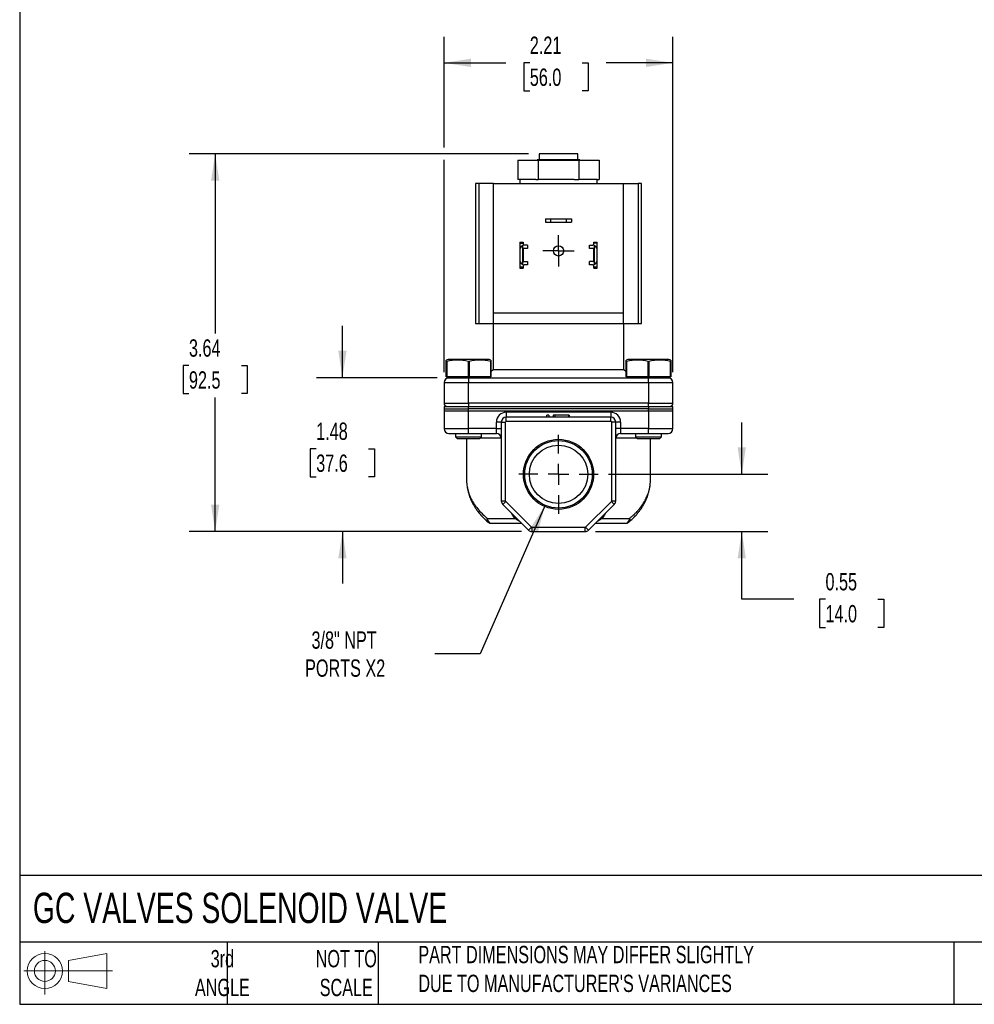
# Model space of a CAD drawing. Header units: inches. Extents: x 0.5 to 21.5, y 0.5 to 16.5.
# Tile 1 of 4: x 0.5 to 9.7, y 0.5 to 10. Entities that reach past the tile are written whole.
import ezdxf

# ---------------------------------------------------------------- set-up
doc = ezdxf.new("R2010")
doc.units = ezdxf.units.IN
doc.header["$LTSCALE"] = 2
doc.header["$MEASUREMENT"] = 0
doc.linetypes.add('SLD-Center', pattern=[0.75, 0.6, -0.05, 0.05, -0.05])
doc.linetypes.add('SLD-Solid', pattern=[0])
doc.layers.add('CENTER', color=40, linetype='SLD-Center')
doc.layers.add('SLD-DEFPOINTS', color=7, linetype='Continuous')
doc.layers.add('DIMENSIONS', color=140, linetype='SLD-Solid', lineweight=25)
doc.layers.add('TEXT', color=140, linetype='SLD-Solid', lineweight=25)
doc.styles.add('SLDTEXTSTYLE0', font='TXT', dxfattribs={"width": 0.7})
doc.dimstyles.new('SLDDIMSTYLE0', dxfattribs={"dimtxt": 0.169922, "dimasz": 0.26, "dimexe": 0, "dimexo": 0.0625, "dimgap": 0.04248, "dimtad": 0, "dimtih": 1, "dimtoh": 1, "dimrnd": 1e-09, "dimdsep": 46, "dimtxsty": 'SLDTEXTSTYLE0', "dimsah": 1, "dimcen": 0.09, "dimadec": 0, "dimazin": 2, "dimtfac": 1, "dimtmove": 0, "dimatfit": 0, "dimfxl": 0, "dimfrac": 2, "dimtolj": 1, "dimtzin": 12, "dimarcsym": 0})
doc.dimstyles.new('SLDDIMSTYLE1', dxfattribs={"dimtxt": 0.169922, "dimasz": 0.26, "dimexe": 0, "dimexo": 0.0625, "dimgap": 0.04248, "dimtad": 0, "dimtih": 1, "dimtoh": 1, "dimrnd": 1e-09, "dimzin": 12, "dimdsep": 46, "dimtxsty": 'SLDTEXTSTYLE0', "dimsah": 1, "dimcen": 0.09, "dimadec": 0, "dimazin": 3, "dimtfac": 1, "dimtmove": 0, "dimatfit": 0, "dimfxl": 0, "dimfrac": 2, "dimtolj": 1, "dimtzin": 12, "dimarcsym": 0})
doc.dimstyles.new('SLDDIMSTYLE2', dxfattribs={"dimtxt": 0.169922, "dimasz": 0.26, "dimexe": 0, "dimexo": 0.0625, "dimgap": 0.04248, "dimtad": 0, "dimtih": 1, "dimtoh": 1, "dimrnd": 1e-09, "dimzin": 12, "dimdsep": 46, "dimtxsty": 'SLDTEXTSTYLE0', "dimsah": 1, "dimcen": 0, "dimadec": 0, "dimazin": 3, "dimtfac": 1, "dimtofl": 0, "dimtmove": 0, "dimatfit": 3, "dimfxl": 0, "dimfrac": 2, "dimtolj": 1, "dimtzin": 12, "dimarcsym": 0})
doc.dimstyles.new('SLDDIMSTYLE3', dxfattribs={"dimtxt": 0.169922, "dimasz": 0.26, "dimexe": 0, "dimexo": 0.0625, "dimgap": 0.04248, "dimtad": 0, "dimtih": 1, "dimtoh": 1, "dimrnd": 1e-09, "dimzin": 12, "dimdsep": 46, "dimtxsty": 'SLDTEXTSTYLE0', "dimsah": 1, "dimcen": 0.09, "dimadec": 0, "dimazin": 3, "dimtfac": 1, "dimtofl": 0, "dimtmove": 0, "dimatfit": 3, "dimfxl": 0, "dimfrac": 2, "dimtolj": 1, "dimtzin": 12, "dimarcsym": 0})

# ---------------------------------------------------------------- blocks, each defined once
blk = doc.blocks.new('Block11')
at = {"color": 7, "linetype": 'SLD-Solid', "lineweight": 18}
for p, q in [((0.2038, 0.4182), (0.2038, 0)), ((0.4315, 0.3281), (0.8012, 0.3962)), ((0.8012, 0.3962), (0.8012, 0.0576)), ((0.4315, 0.1257), (0.4315, 0.3281)), ((0, 0.2269), (0.8562, 0.2269)), ((0.4315, 0.1257), (0.8012, 0.0576))]:
    blk.add_line(p, q, dxfattribs=at)
for radius in [0.1693, 0.1012]:
    blk.add_circle((0.2038, 0.2269), radius, dxfattribs=at)
blk = doc.blocks.new('Block12')
at = {"layer": 'SLD-DEFPOINTS'}
blk.add_blockref('Block11', (0, 0), dxfattribs=at)
blk = doc.blocks.new('_D')
at = {"layer": 'DIMENSIONS'}
for p, q in [((7.4557, 5.607), (7.4557, 6.107)), ((6.1713, 5.607), (7.7057, 5.607)), ((6.0463, 5.056), (7.7057, 5.056)), ((7.4557, 4.4026), (7.4557, 5.056)), ((7.9557, 4.4026), (7.4557, 4.4026)), ((8.2621, 4.4026), (8.205, 4.4026)), ((8.205, 4.4026), (8.205, 4.1325)), ((8.767, 4.4026), (8.8241, 4.4026)), ((8.8241, 4.4026), (8.8241, 4.1325)), ((8.205, 4.1325), (8.2621, 4.1325)), ((8.8241, 4.1325), (8.767, 4.1325))]:
    blk.add_line(p, q, dxfattribs=at)
for points in [[(7.4557, 5.607), (7.4957, 5.867), (7.4157, 5.867)], [(7.4557, 5.056), (7.4157, 4.796), (7.4957, 4.796)]]:
    blk.add_solid(points, dxfattribs=at)
at = {"layer": 'DIMENSIONS', "char_height": 0.16667, "attachment_point": 1, "style": 'SLDTEXTSTYLE0'}
for s, insert in [('0.55', (8.2621, 4.6555)), ('14.0', (8.2621, 4.3474))]:
    blk.add_mtext(s, dxfattribs=dict(at, insert=insert))
blk = doc.blocks.new('_D_1')
at = {"layer": 'DIMENSIONS'}
for p, q in [((3.6088, 6.538), (3.6088, 7.038)), ((4.52, 6.538), (3.3588, 6.538)), ((3.3563, 5.8529), (3.2993, 5.8529)), ((3.2993, 5.8529), (3.2993, 5.5828)), ((3.8613, 5.8529), (3.9183, 5.8529)), ((3.9183, 5.8529), (3.9183, 5.5828)), ((3.2993, 5.5828), (3.3563, 5.5828)), ((3.9183, 5.5828), (3.8613, 5.5828)), ((5.3342, 5.056), (3.3588, 5.056)), ((3.6088, 5.056), (3.6088, 4.556))]:
    blk.add_line(p, q, dxfattribs=at)
for points in [[(3.6088, 6.538), (3.6488, 6.798), (3.5688, 6.798)], [(3.6088, 5.056), (3.5688, 4.796), (3.6488, 4.796)]]:
    blk.add_solid(points, dxfattribs=at)
at = {"layer": 'DIMENSIONS', "char_height": 0.16667, "attachment_point": 1, "style": 'SLDTEXTSTYLE0'}
for s, insert in [('1.48', (3.3563, 6.1058)), ('37.6', (3.3563, 5.7977))]:
    blk.add_mtext(s, dxfattribs=dict(at, insert=insert))
blk = doc.blocks.new('_D_2')
at = {"layer": 'DIMENSIONS'}
for p, q in [((5.5602, 5.3088), (4.936, 3.8782)), ((4.936, 3.8782), (4.4985, 3.8782))]:
    blk.add_line(p, q, dxfattribs=at)
blk.add_solid([(5.5602, 5.3088), (5.4195, 5.0865), (5.4928, 5.0545)], dxfattribs=at)
at = {"layer": 'DIMENSIONS', "char_height": 0.16667, "attachment_point": 1, "style": 'SLDTEXTSTYLE0'}
for s, insert in [('3/8" NPT', (3.311, 4.0931)), ('PORTS X2', (3.2494, 3.823))]:
    blk.add_mtext(s, dxfattribs=dict(at, insert=insert))
blk = doc.blocks.new('_D_3')
at = {"layer": 'DIMENSIONS'}
for p, q in [((5.4026, 8.696), (2.133, 8.696)), ((2.383, 8.696), (2.383, 6.9627)), ((2.1305, 6.6546), (2.0735, 6.6546)), ((2.0735, 6.6546), (2.0735, 6.3845)), ((2.6355, 6.6546), (2.6925, 6.6546)), ((2.6925, 6.6546), (2.6925, 6.3845)), ((2.0735, 6.3845), (2.1305, 6.3845)), ((2.6925, 6.3845), (2.6355, 6.3845)), ((2.383, 5.056), (2.383, 6.3465)), ((5.3342, 5.056), (2.133, 5.056))]:
    blk.add_line(p, q, dxfattribs=at)
for points in [[(2.383, 8.696), (2.343, 8.436), (2.423, 8.436)], [(2.383, 5.056), (2.423, 5.316), (2.343, 5.316)]]:
    blk.add_solid(points, dxfattribs=at)
at = {"layer": 'DIMENSIONS', "char_height": 0.16667, "attachment_point": 1, "style": 'SLDTEXTSTYLE0'}
for s, insert in [('3.64', (2.1305, 6.9075)), ('92.5', (2.1305, 6.5994))]:
    blk.add_mtext(s, dxfattribs=dict(at, insert=insert))
blk = doc.blocks.new('_D_4')
at = {"layer": 'DIMENSIONS'}
for p, q in [((4.5878, 8.756), (4.5878, 9.8221)), ((6.7928, 6.591), (6.7928, 9.8221)), ((4.5878, 9.5721), (5.1837, 9.5721)), ((5.414, 9.5721), (5.3569, 9.5721)), ((5.3569, 9.5721), (5.3569, 9.302)), ((5.9189, 9.5721), (5.976, 9.5721)), ((5.976, 9.5721), (5.976, 9.302)), ((6.7928, 9.5721), (6.1492, 9.5721)), ((5.3569, 9.302), (5.414, 9.302)), ((5.976, 9.302), (5.9189, 9.302)), ((4.5878, 6.591), (4.5878, 8.636))]:
    blk.add_line(p, q, dxfattribs=at)
for points in [[(4.5878, 9.5721), (4.8478, 9.5321), (4.8478, 9.6121)], [(6.7928, 9.5721), (6.5328, 9.6121), (6.5328, 9.5321)]]:
    blk.add_solid(points, dxfattribs=at)
at = {"layer": 'DIMENSIONS', "char_height": 0.16667, "attachment_point": 1, "style": 'SLDTEXTSTYLE0'}
for s, insert in [('2.21', (5.414, 9.825)), ('56.0', (5.414, 9.5169))]:
    blk.add_mtext(s, dxfattribs=dict(at, insert=insert))
blk = doc.blocks.new('SW_CENTERMARKSYMBOL_0')
at = {"layer": 'CENTER', "color": 0}
for p, q in [((0, 0.1), (0, 0.14975)), ((0, 0), (0, 0.1)), ((-0.1, 0), (-0.14975, 0)), ((0, 0), (-0.1, 0)), ((0, 0), (0, -0.1)), ((0, 0), (0.1, 0)), ((0.1, 0), (0.14975, 0)), ((0, -0.1), (0, -0.14975))]:
    blk.add_line(p, q, dxfattribs=at)
blk = doc.blocks.new('SW_CENTERMARKSYMBOL_1')
at = {"layer": 'CENTER', "color": 0}
for p, q in [((0, 0.2), (0, 0.381)), ((0, 0), (0, 0.1)), ((-0.2, 0), (-0.381, 0)), ((0, 0), (-0.1, 0)), ((0, 0), (0, -0.1)), ((0, 0), (0.1, 0)), ((0.2, 0), (0.381, 0)), ((0, -0.2), (0, -0.381))]:
    blk.add_line(p, q, dxfattribs=at)

msp = doc.modelspace()

# ---------------------------------------------------------------- linework, layer by layer
for p, q in [((5.4853, 8.636), (5.4833, 8.634)), ((5.8953, 8.636), (5.4853, 8.636)), ((5.5026, 8.696), (5.5026, 8.636)), ((5.8779, 8.696), (5.5026, 8.696)), ((5.8779, 8.636), (5.8779, 8.696)), ((5.8973, 8.634), (5.8953, 8.636)), ((5.2971, 8.634), (5.2971, 8.448)), ((5.2971, 8.634), (5.4937, 8.634)), ((5.4937, 8.634), (5.4937, 8.448)), ((5.4937, 8.634), (5.8868, 8.634)), ((5.8868, 8.634), (5.8868, 8.448)), ((5.8868, 8.634), (6.0834, 8.634)), ((6.0834, 8.634), (6.0834, 8.448)), ((5.3192, 8.448), (5.2971, 8.448)), ((5.3173, 8.448), (5.3173, 8.411)), ((5.4715, 8.448), (5.3192, 8.448)), ((5.4715, 8.448), (5.4937, 8.448)), ((5.538, 8.448), (5.4937, 8.448)), ((5.8425, 8.448), (5.538, 8.448)), ((5.8425, 8.448), (5.8868, 8.448)), ((5.909, 8.448), (5.8868, 8.448)), ((6.0613, 8.448), (5.909, 8.448)), ((6.0613, 8.448), (6.0834, 8.448)), ((6.0633, 8.411), (6.0633, 8.448)), ((4.8903, 8.411), (4.8903, 7.061)), ((4.9213, 8.411), (4.8903, 8.411)), ((4.9213, 8.411), (4.9213, 7.061)), ((5.0653, 8.411), (4.9213, 8.411)), ((5.0653, 7.161), (5.0653, 8.411)), ((5.0653, 8.411), (6.3153, 8.411)), ((6.3153, 7.161), (6.3153, 8.411)), ((6.3153, 8.411), (6.4592, 8.411)), ((6.4592, 8.411), (6.4592, 7.061)), ((6.4903, 8.411), (6.4592, 8.411)), ((6.4903, 7.061), (6.4903, 8.411)), ((5.5638, 8.07), (5.5638, 8.038)), ((5.5638, 8.07), (5.6138, 8.07)), ((5.6138, 8.07), (5.6138, 8.038)), ((5.6138, 8.07), (5.7668, 8.07)), ((5.7668, 8.038), (5.7668, 8.07)), ((5.7668, 8.07), (5.8168, 8.07)), ((5.8168, 8.07), (5.8168, 8.038)), ((5.5638, 8.038), (5.6138, 8.038)), ((5.6138, 8.038), (5.7668, 8.038)), ((5.7668, 8.038), (5.8168, 8.038)), ((5.3193, 7.845), (5.3513, 7.845)), ((5.3193, 7.845), (5.3193, 7.8335)), ((5.3193, 7.8335), (5.3513, 7.8335)), ((5.3193, 7.8335), (5.3193, 7.7735)), ((5.3453, 7.6283), (5.3453, 7.8116)), ((5.3513, 7.845), (5.3513, 7.8335)), ((5.3513, 7.8335), (5.3513, 7.8135)), ((5.3903, 7.7835), (5.3573, 7.7835)), ((5.3903, 7.8145), (5.3602, 7.8145)), ((5.3903, 7.8145), (5.3903, 7.7835)), ((5.9903, 7.7835), (5.9903, 7.8145)), ((5.9903, 7.8145), (6.0203, 7.8145)), ((6.0233, 7.7835), (5.9903, 7.7835)), ((6.0293, 7.845), (6.0613, 7.845)), ((6.0293, 7.8335), (6.0293, 7.845)), ((6.0613, 7.8335), (6.0293, 7.8335)), ((6.0293, 7.8135), (6.0293, 7.8335)), ((6.0353, 7.8116), (6.0353, 7.6283)), ((6.0613, 7.8335), (6.0613, 7.845)), ((6.0613, 7.7735), (6.0613, 7.8335)), ((5.3193, 7.7735), (5.3193, 7.6665)), ((5.3513, 7.7775), (5.3513, 7.6625)), ((6.0293, 7.6625), (6.0293, 7.7775)), ((6.0613, 7.6665), (6.0613, 7.7735)), ((5.3193, 7.6665), (5.3193, 7.6065)), ((5.3193, 7.6065), (5.3513, 7.6065)), ((5.3193, 7.6065), (5.3193, 7.595)), ((5.3193, 7.595), (5.3513, 7.595)), ((5.3513, 7.6265), (5.3513, 7.6065)), ((5.3513, 7.6065), (5.3513, 7.595)), ((5.3573, 7.6565), (5.3903, 7.6565)), ((5.3903, 7.6255), (5.3602, 7.6255)), ((5.3903, 7.6565), (5.3903, 7.6255)), ((5.9903, 7.6255), (5.9903, 7.6565)), ((6.0233, 7.6565), (5.9903, 7.6565)), ((6.0203, 7.6255), (5.9903, 7.6255)), ((6.0293, 7.6065), (6.0293, 7.6265)), ((6.0293, 7.6065), (6.0613, 7.6065)), ((6.0293, 7.595), (6.0293, 7.6065)), ((6.0293, 7.595), (6.0613, 7.595)), ((6.0613, 7.6065), (6.0613, 7.6665)), ((6.0613, 7.595), (6.0613, 7.6065)), ((6.3153, 7.161), (5.0653, 7.161)), ((5.0653, 7.061), (5.0653, 7.161)), ((6.3153, 7.061), (6.3153, 7.161)), ((4.8903, 7.061), (4.9213, 7.061)), ((4.9213, 7.061), (5.0653, 7.061)), ((5.0603, 7.061), (5.0603, 6.6146)), ((5.0653, 7.061), (6.3153, 7.061)), ((6.3153, 7.061), (6.4592, 7.061)), ((6.3203, 6.6146), (6.3203, 7.061)), ((6.4592, 7.061), (6.4903, 7.061)), ((4.6263, 6.713), (4.6088, 6.7066)), ((4.6088, 6.548), (4.6088, 6.6949)), ((4.6135, 6.6955), (4.6135, 6.548)), ((5.0213, 6.713), (4.6263, 6.713)), ((4.822, 6.548), (4.822, 6.6949)), ((4.8285, 6.6955), (4.8285, 6.548)), ((5.0388, 6.7066), (5.0213, 6.713)), ((5.037, 6.548), (5.037, 6.6949)), ((5.0388, 6.6955), (5.0388, 6.548)), ((6.3593, 6.713), (6.3418, 6.7066)), ((6.3418, 6.548), (6.3418, 6.6949)), ((6.3465, 6.6955), (6.3465, 6.548)), ((6.7543, 6.713), (6.3593, 6.713)), ((6.555, 6.548), (6.555, 6.6949)), ((6.5615, 6.6955), (6.5615, 6.548)), ((6.7718, 6.7066), (6.7543, 6.713)), ((6.77, 6.548), (6.77, 6.6949)), ((6.7718, 6.6955), (6.7718, 6.548)), ((4.6135, 6.548), (4.6088, 6.548)), ((4.822, 6.548), (4.6135, 6.548)), ((4.62, 6.548), (4.62, 6.538)), ((4.8285, 6.548), (4.822, 6.548)), ((5.037, 6.548), (4.8285, 6.548)), ((5.0275, 6.538), (5.0275, 6.548)), ((5.0388, 6.548), (5.037, 6.548)), ((5.0603, 6.6146), (5.0388, 6.5931)), ((6.3203, 6.6146), (5.0603, 6.6146)), ((6.3418, 6.5931), (6.3203, 6.6146)), ((6.3465, 6.548), (6.3418, 6.548)), ((6.555, 6.548), (6.3465, 6.548)), ((6.353, 6.548), (6.353, 6.538)), ((6.5615, 6.548), (6.555, 6.548)), ((6.77, 6.548), (6.5615, 6.548)), ((6.7605, 6.538), (6.7605, 6.548)), ((6.7718, 6.548), (6.77, 6.548)), ((4.5878, 6.491), (4.8238, 6.491)), ((4.5878, 6.491), (4.5878, 6.293)), ((4.62, 6.538), (4.8999, 6.538)), ((4.8238, 6.538), (4.8238, 6.491)), ((4.8238, 6.491), (6.5568, 6.491)), ((4.8238, 6.293), (4.8238, 6.491)), ((4.8999, 6.538), (6.4806, 6.538)), ((6.4806, 6.538), (6.7605, 6.538)), ((6.5568, 6.491), (6.5568, 6.538)), ((6.5568, 6.491), (6.7928, 6.491)), ((6.5568, 6.491), (6.5568, 6.293)), ((6.7928, 6.293), (6.7928, 6.491)), ((4.5878, 6.293), (4.8238, 6.293)), ((4.8238, 6.293), (4.8238, 6.262)), ((6.5568, 6.293), (4.8238, 6.293)), ((6.5568, 6.262), (6.5568, 6.293)), ((6.5568, 6.293), (6.7928, 6.293)), ((4.5878, 6.218), (4.8238, 6.218)), ((4.5878, 6.218), (4.5878, 6.048)), ((4.5903, 6.262), (4.5903, 6.237)), ((4.5903, 6.262), (4.8243, 6.262)), ((4.5903, 6.237), (4.8243, 6.237)), ((4.8238, 6.218), (4.8238, 6.237)), ((4.8238, 6.048), (4.8238, 6.218)), ((4.8238, 6.218), (6.5568, 6.218)), ((4.8243, 6.237), (4.8243, 6.262)), ((4.8243, 6.262), (6.5563, 6.262)), ((6.5563, 6.237), (4.8243, 6.237)), ((5.1863, 6.205), (5.1863, 6.158)), ((6.1943, 6.205), (5.1863, 6.205)), ((5.5967, 6.178), (5.5787, 6.178)), ((5.5787, 6.158), (5.5787, 6.178)), ((5.5967, 6.178), (5.5967, 6.158)), ((5.6403, 6.178), (5.6403, 6.158)), ((5.6582, 6.178), (5.6403, 6.178)), ((5.79, 6.178), (5.6582, 6.178)), ((5.6582, 6.158), (5.6582, 6.178)), ((5.79, 6.158), (5.79, 6.178)), ((5.7941, 6.178), (5.79, 6.178)), ((5.7941, 6.178), (5.7941, 6.158)), ((6.1943, 6.205), (6.1943, 6.158)), ((6.5563, 6.262), (6.5563, 6.237)), ((6.5563, 6.262), (6.7903, 6.262)), ((6.5563, 6.237), (6.7903, 6.237)), ((6.5568, 6.218), (6.5568, 6.237)), ((6.5568, 6.218), (6.5568, 6.048)), ((6.5568, 6.218), (6.7928, 6.218)), ((6.7903, 6.237), (6.7903, 6.262)), ((6.7928, 6.048), (6.7928, 6.218)), ((5.1393, 6.111), (5.0923, 6.111)), ((5.0923, 6.048), (5.0923, 6.111)), ((5.1393, 6.111), (5.1393, 5.3509)), ((5.1393, 6.111), (5.1793, 6.111)), ((5.1793, 5.3509), (5.1793, 6.111)), ((5.1863, 6.118), (5.1863, 6.158)), ((5.5787, 6.158), (5.1863, 6.158)), ((5.1863, 6.118), (6.1943, 6.118)), ((5.5967, 6.158), (5.5787, 6.158)), ((5.6403, 6.158), (5.5967, 6.158)), ((5.6582, 6.158), (5.6403, 6.158)), ((5.79, 6.158), (5.6582, 6.158)), ((5.7941, 6.158), (5.79, 6.158)), ((6.1943, 6.158), (5.7941, 6.158)), ((6.1943, 6.118), (6.1943, 6.158)), ((6.2413, 6.111), (6.2013, 6.111)), ((6.2013, 6.111), (6.2013, 5.3509)), ((6.2413, 5.3509), (6.2413, 6.111)), ((6.2883, 6.111), (6.2413, 6.111)), ((6.2883, 6.111), (6.2883, 6.048)), ((4.5878, 6.048), (4.8238, 6.048)), ((4.6988, 6.001), (4.6988, 5.968)), ((5.0923, 6.048), (4.8238, 6.048)), ((4.8238, 6.001), (4.8238, 6.048)), ((4.8238, 6.001), (5.0923, 6.001)), ((4.9488, 5.968), (4.9488, 6.001)), ((5.0923, 6.048), (5.1393, 6.048)), ((5.0923, 6.001), (5.0923, 6.048)), ((6.2883, 6.048), (6.2413, 6.048)), ((6.2883, 6.048), (6.2883, 6.001)), ((6.5568, 6.048), (6.2883, 6.048)), ((6.2883, 6.001), (6.5568, 6.001)), ((6.4318, 6.001), (6.4318, 5.968)), ((6.5568, 6.001), (6.5568, 6.048)), ((6.5568, 6.048), (6.7928, 6.048)), ((6.6818, 5.968), (6.6818, 6.001)), ((4.6988, 5.968), (4.7188, 5.948)), ((4.6988, 5.968), (4.9488, 5.968)), ((4.9288, 5.948), (4.7188, 5.948)), ((4.8043, 5.948), (4.8043, 5.5554)), ((4.9288, 5.948), (4.9488, 5.968)), ((5.1393, 5.954), (4.9348, 5.954)), ((6.4458, 5.954), (6.2413, 5.954)), ((6.4318, 5.968), (6.4518, 5.948)), ((6.4318, 5.968), (6.6818, 5.968)), ((6.6618, 5.948), (6.4518, 5.948)), ((6.5763, 5.5553), (6.5763, 5.948)), ((6.6618, 5.948), (6.6818, 5.968)), ((5.1393, 5.3509), (5.1793, 5.3509)), ((5.153, 5.3177), (5.1813, 5.346)), ((5.153, 5.3177), (5.401, 5.0697)), ((5.4293, 5.098), (5.1813, 5.346)), ((6.1992, 5.346), (5.9512, 5.098)), ((5.9795, 5.0697), (6.2275, 5.3177)), ((6.2275, 5.3177), (6.1992, 5.346)), ((6.2013, 5.3509), (6.2413, 5.3509)), ((5.2711, 5.182), (5.2422, 5.2286)), ((6.1384, 5.2286), (6.1094, 5.182)), ((5.0062, 5.182), (5.2711, 5.182)), ((6.1094, 5.182), (6.3743, 5.182)), ((5.401, 5.0697), (5.4293, 5.098)), ((5.9463, 5.096), (5.4342, 5.096)), ((5.4342, 5.096), (5.4342, 5.056)), ((5.4342, 5.056), (5.9463, 5.056)), ((5.9463, 5.056), (5.9463, 5.096)), ((5.9512, 5.098), (5.9795, 5.0697))]:
    msp.add_line(p, q)
at = {"flags": 128}
for points in [[(5.28, 5.1907), (5.2777, 5.1882), (5.2711, 5.182)], [(6.1094, 5.182), (6.1028, 5.1882), (6.1005, 5.1907)]]:
    msp.add_lwpolyline(points, dxfattribs=at)
for centre, radius in [((5.6903, 7.7604), 0.0497), ((5.6903, 5.607), 0.3376), ((5.6903, 5.607), 0.3253), ((5.6903, 5.607), 0.281)]:
    msp.add_circle(centre, radius)
for centre, radius, start, end in [((5.3602, 7.7735), 0.041, 111.44521, 180), ((5.3602, 7.7735), 0.041, 90, 111.44521), ((5.3573, 7.7775), 0.006, 90, 180), ((6.0203, 7.7735), 0.041, 68.55479, 90), ((6.0233, 7.7775), 0.006, 0, 90), ((6.0203, 7.7735), 0.041, 0, 68.55479), ((5.3602, 7.6665), 0.041, 180, 248.55479), ((5.3602, 7.6665), 0.041, 248.55479, 270), ((5.3573, 7.6625), 0.006, 180, 270), ((6.0203, 7.6665), 0.041, 270, 291.44521), ((6.0233, 7.6625), 0.006, 270, 0), ((6.0203, 7.6665), 0.041, 291.44521, 0), ((4.6348, 6.491), 0.047, 90, 180), ((6.7458, 6.491), 0.047, 0, 90), ((4.6188, 6.293), 0.031, 180, 270), ((6.7618, 6.293), 0.031, 270, 0), ((4.6348, 6.218), 0.047, 156.15553, 180), ((6.7458, 6.218), 0.047, 0, 23.84447), ((5.1863, 6.111), 0.047, 90, 180), ((6.1943, 6.111), 0.047, 0, 90), ((4.6348, 6.048), 0.047, 180, 270), ((5.0923, 5.954), 0.047, 0, 90), ((6.2883, 5.954), 0.047, 90, 180), ((6.7458, 6.048), 0.047, 270, 0), ((5.1863, 5.3509), 0.047, 180, 225), ((6.1943, 5.3509), 0.047, 315, 0), ((5.0487, 5.1772), 0.0427, 173.61793, 261.72191), ((6.3319, 5.1772), 0.0427, 278.27808, 6.38207), ((5.4342, 5.103), 0.047, 225, 270), ((5.9463, 5.103), 0.047, 270, 315)]:
    msp.add_arc(centre, radius, start, end)
for points in [[(4.6088, 6.6949), (4.6088, 6.7021), (4.6088, 6.7066), (4.6088, 6.7066)], [(4.6088, 6.6949), (4.6103, 6.6951), (4.6119, 6.6953), (4.6135, 6.6955)], [(4.822, 6.6949), (4.8242, 6.6951), (4.8263, 6.6953), (4.8285, 6.6955)], [(5.037, 6.6949), (5.0376, 6.6951), (5.0382, 6.6953), (5.0388, 6.6955)], [(5.0388, 6.7066), (5.0388, 6.7066), (5.0388, 6.7024), (5.0388, 6.6955)], [(6.3418, 6.6949), (6.3418, 6.7021), (6.3418, 6.7066), (6.3418, 6.7066)], [(6.3418, 6.6949), (6.3433, 6.6951), (6.3449, 6.6953), (6.3465, 6.6955)], [(6.555, 6.6949), (6.5572, 6.6951), (6.5593, 6.6953), (6.5615, 6.6955)], [(6.77, 6.6949), (6.7706, 6.6951), (6.7712, 6.6953), (6.7718, 6.6955)], [(6.7718, 6.7066), (6.7718, 6.7066), (6.7718, 6.7024), (6.7718, 6.6955)], [(5.1863, 6.205), (5.1344, 6.205), (5.0923, 6.1629), (5.0923, 6.111)], [(6.2883, 6.111), (6.2883, 6.1629), (6.2461, 6.205), (6.1943, 6.205)], [(5.1793, 6.111), (5.1793, 6.1148), (5.1824, 6.118), (5.1863, 6.118)], [(6.1943, 6.118), (6.1981, 6.118), (6.2013, 6.1148), (6.2013, 6.111)], [(4.6348, 6.001), (4.6348, 6.001), (4.7194, 6.001), (4.8238, 6.001)], [(6.5568, 6.001), (6.6611, 6.001), (6.7458, 6.001), (6.7458, 6.001)], [(5.1813, 5.346), (5.18, 5.3473), (5.1793, 5.3491), (5.1793, 5.3509)], [(6.2013, 5.3509), (6.2013, 5.3491), (6.2005, 5.3473), (6.1992, 5.346)], [(5.4342, 5.096), (5.4324, 5.096), (5.4306, 5.0967), (5.4293, 5.098)], [(5.9512, 5.098), (5.9499, 5.0967), (5.9481, 5.096), (5.9463, 5.096)]]:
    msp.add_open_spline(points, degree=3)
for points, knots in [([(4.822, 6.6949), (4.7873, 6.7021), (4.7525, 6.7065), (4.683, 6.7067), (4.6483, 6.7025), (4.6135, 6.6955)], [0, 0, 0, 0, 0.5, 0.5, 1, 1, 1, 1]), ([(5.037, 6.6949), (5.0023, 6.7021), (4.9675, 6.7065), (4.898, 6.7067), (4.8633, 6.7025), (4.8285, 6.6955)], [0, 0, 0, 0, 0.5, 0.5, 1, 1, 1, 1]), ([(6.555, 6.6949), (6.5203, 6.7021), (6.4855, 6.7065), (6.416, 6.7067), (6.3813, 6.7025), (6.3465, 6.6955)], [0, 0, 0, 0, 0.5, 0.5, 1, 1, 1, 1]), ([(6.77, 6.6949), (6.7353, 6.7021), (6.7005, 6.7065), (6.631, 6.7067), (6.5963, 6.7025), (6.5615, 6.6955)], [0, 0, 0, 0, 0.5, 0.5, 1, 1, 1, 1]), ([(4.8044, 5.5554), (4.8043, 5.5534), (4.8042, 5.5459), (4.8047, 5.5348), (4.8055, 5.5239), (4.8065, 5.5136), (4.8083, 5.4979), (4.8123, 5.4751), (4.8186, 5.4491), (4.8263, 5.4243), (4.8352, 5.401), (4.8448, 5.3791), (4.8605, 5.3482), (4.8843, 5.3094), (4.9201, 5.2635), (4.96, 5.2211), (4.9911, 5.1948), (5.0062, 5.182)], [0, 0, 0, 0, 0.014826, 0.057075, 0.084395, 0.09727, 0.135546, 0.203636, 0.270944, 0.334435, 0.394616, 0.451487, 0.50505, 0.638122, 0.761552, 0.884006, 1, 1, 1, 1]), ([(4.8043, 5.5553), (4.805, 5.5371), (4.8065, 5.5002), (4.8152, 5.452), (4.8289, 5.4031), (4.8455, 5.362), (4.8621, 5.3285), (4.8768, 5.3027), (4.8929, 5.2774), (4.9122, 5.2503), (4.9368, 5.2199), (4.9696, 5.184), (4.9972, 5.1594), (5.0121, 5.1461)], [0, 0, 0, 0, 0.114533, 0.231931, 0.349426, 0.466081, 0.531021, 0.594036, 0.65512, 0.716724, 0.793806, 0.888461, 1, 1, 1, 1]), ([(6.3684, 5.1461), (6.3816, 5.1578), (6.4063, 5.1798), (6.4365, 5.2118), (6.4599, 5.2396), (6.478, 5.2637), (6.4931, 5.2857), (6.5067, 5.3076), (6.5194, 5.3304), (6.5351, 5.3621), (6.5515, 5.4028), (6.5653, 5.452), (6.574, 5.5002), (6.5755, 5.5371), (6.5763, 5.5553)], [0, 0, 0, 0, 0.098525, 0.184177, 0.256464, 0.315018, 0.367462, 0.421408, 0.476851, 0.533786, 0.650482, 0.768013, 0.88544, 1, 1, 1, 1]), ([(6.3743, 5.182), (6.3781, 5.1851), (6.3859, 5.1914), (6.3971, 5.2011), (6.4082, 5.211), (6.4191, 5.2212), (6.4297, 5.2317), (6.4401, 5.2424), (6.4503, 5.2534), (6.4695, 5.2751), (6.496, 5.3093), (6.5246, 5.3556), (6.5478, 5.4047), (6.5604, 5.4426), (6.5672, 5.4709), (6.5706, 5.4882), (6.5736, 5.5081), (6.5758, 5.5308), (6.5761, 5.5469), (6.5763, 5.5553)], [0, 0, 0, 0, 0.028684, 0.057778, 0.087283, 0.117199, 0.147528, 0.178271, 0.20943, 0.241004, 0.361691, 0.491578, 0.611642, 0.746535, 0.783656, 0.827564, 0.878257, 0.935736, 1, 1, 1, 1]), ([(5.0123, 5.1464), (5.0116, 5.1468), (5.0089, 5.1487), (5.0058, 5.1541), (5.0035, 5.1618), (5.0034, 5.1713), (5.0052, 5.1781), (5.0062, 5.182)], [0, 0, 0, 0, 0.07369, 0.293104, 0.536888, 0.729833, 1, 1, 1, 1]), ([(5.0122, 5.1464), (5.0137, 5.1451), (5.018, 5.1413), (5.0268, 5.1374), (5.0357, 5.1349), (5.041, 5.1352), (5.0425, 5.1353)], [0, 0, 0, 0, 0.182451, 0.515537, 0.864724, 1, 1, 1, 1]), ([(5.0425, 5.135), (5.0658, 5.135), (5.1124, 5.135), (5.1946, 5.135), (5.2691, 5.135), (5.3185, 5.135), (5.3358, 5.135)], [0, 0, 0, 0, 0.28262, 0.56527, 0.84789, 1, 1, 1, 1]), ([(5.3169, 5.1538), (5.3155, 5.1545), (5.3081, 5.158), (5.2921, 5.167), (5.2791, 5.1763), (5.2711, 5.182)], [0, 0, 0, 0, 0.085345, 0.441674, 1, 1, 1, 1]), ([(6.0448, 5.135), (6.062, 5.135), (6.1114, 5.135), (6.1859, 5.135), (6.2681, 5.135), (6.3147, 5.135), (6.338, 5.135)], [0, 0, 0, 0, 0.15208, 0.43473, 0.71735, 1, 1, 1, 1]), ([(6.1094, 5.182), (6.1014, 5.1763), (6.0884, 5.167), (6.0724, 5.158), (6.065, 5.1545), (6.0636, 5.1538)], [0, 0, 0, 0, 0.559131, 0.91501, 1, 1, 1, 1]), ([(6.3381, 5.1353), (6.3406, 5.1353), (6.3473, 5.1352), (6.3573, 5.1388), (6.365, 5.1428), (6.368, 5.1459), (6.3684, 5.1463)], [0, 0, 0, 0, 0.225058, 0.604319, 0.951413, 1, 1, 1, 1]), ([(6.3743, 5.182), (6.3753, 5.1781), (6.3772, 5.1713), (6.377, 5.1618), (6.3747, 5.1541), (6.3716, 5.1487), (6.3689, 5.1469), (6.3683, 5.1464)], [0, 0, 0, 0, 0.270908, 0.46434, 0.708804, 0.928766, 1, 1, 1, 1])]:
    msp.add_open_spline(points, degree=3, knots=knots)
at = {"layer": 'TEXT'}
for p, q in [((0.5, 16.5), (0.5, 0.5)), ((21.5, 1.7422), (0.5, 1.7422)), ((21.5, 1.1), (0.5, 1.1)), ((2.5, 1.1), (2.5, 0.5)), ((3.9537, 1.1), (3.9537, 0.5)), ((9.4997, 1.1), (9.4997, 0.5)), ((0.5, 0.5), (21.5, 0.5))]:
    msp.add_line(p, q, dxfattribs=at)

# ---------------------------------------------------------------- block references
at = {"layer": 'CENTER'}
for name, p in [('SW_CENTERMARKSYMBOL_0', (5.6903, 7.7604)), ('SW_CENTERMARKSYMBOL_1', (5.6903, 5.607))]:
    msp.add_blockref(name, p, dxfattribs=at)
at = {"layer": 'SLD-DEFPOINTS'}
msp.add_blockref('Block12', (0.5384, 0.5948), dxfattribs=at)

# ---------------------------------------------------------------- texts
at = {"layer": 'TEXT', "style": 'SLDTEXTSTYLE0'}
for s, insert, char_height, attachment_point in [('GC VALVES SOLENOID VALVE', (0.6272, 1.5749), 0.291667, 1), ("PART DIMENSIONS MAY DIFFER SLIGHTLY ^JDUE TO MANUFACTURER'S VARIANCES", (4.3401, 1.063), 0.166667, 1), ('3rd^JANGLE', (2.4526, 1.0234), 0.16667, 2), ('NOT TO^JSCALE', (3.6459, 1.0234), 0.166667, 2)]:
    msp.add_mtext(s, dxfattribs=dict(at, insert=insert, char_height=char_height, attachment_point=attachment_point))

# ---------------------------------------------------------------- dimensions: what is measured, and where the dimension line sits
at = {"layer": 'DIMENSIONS'}
dim = msp.add_linear_dim(base=(6.792755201, 9.572105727), p1=(4.587755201, 6.4909725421), p2=(6.792755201, 6.4909725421), dimstyle='SLDDIMSTYLE3', dxfattribs=at)
dim.commit()
dim.dimension.update_dxf_attribs({"geometry": '_D_4', "text_midpoint": (5.6664317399, 9.572105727), "dimtype": 160})
for base, p1, p2, dimstyle, picture, middle in [((2.383, 8.696), (5.4342, 5.056), (5.5026, 8.696), 'SLDDIMSTYLE3', '_D_3', (2.383, 6.6546)), ((3.6088, 6.538), (5.4342, 5.056), (4.62, 6.538), 'SLDDIMSTYLE1', '_D_1', (3.6088, 5.8529)), ((7.4557, 5.607), (5.9463, 5.056), (6.0713, 5.607), 'SLDDIMSTYLE0', '_D', (7.4557, 4.4026))]:
    dim = msp.add_linear_dim(base=base, p1=p1, p2=p2, angle=90, dimstyle=dimstyle, dxfattribs=at)
    dim.commit()
    dim.dimension.update_dxf_attribs({"geometry": picture, "text_midpoint": middle, "dimtype": 160})
dim = msp.add_diameter_dim_2p(p1=(5.8204, 5.9051), p2=(5.5602, 5.3088), text='3/8" NPT\\PPORTS X2', dimstyle='SLDDIMSTYLE2', override={"dimpost": '<>'}, dxfattribs=at)
dim.commit()
dim.dimension.update_dxf_attribs({"geometry": '_D_2', "text_midpoint": (3.8114, 3.8782), "dimtype": 163})

doc.saveas('drawing.dxf')
